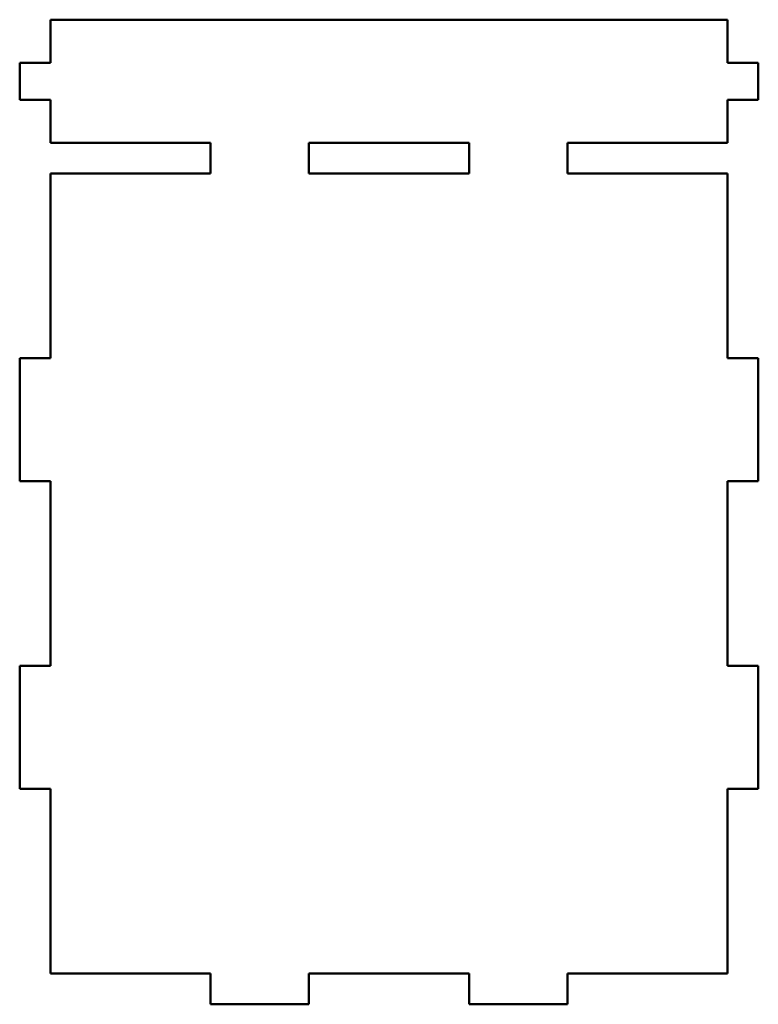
# Model space of a CAD drawing. Header units: millimetres. Extents: x 118.5 to 178.5, y 65 to 145.
import ezdxf

# ---------------------------------------------------------------- set-up
doc = ezdxf.new("R2010")
doc.units = ezdxf.units.MM
doc.layers.add('Visible (ISO)', color=7, linetype='Continuous', lineweight=50)

msp = doc.modelspace()

# ---------------------------------------------------------------- linework, layer by layer
at = {"layer": 'Visible (ISO)'}
for p, q in [((121, 145), (121, 141.5)), ((176, 145), (121, 145)), ((176, 141.5), (176, 145)), ((118.5, 141.5), (118.5, 138.5)), ((121, 141.5), (118.5, 141.5)), ((178.5, 141.5), (176, 141.5)), ((178.5, 138.5), (178.5, 141.5)), ((118.5, 138.5), (121, 138.5)), ((121, 138.5), (121, 135)), ((176, 138.5), (178.5, 138.5)), ((176, 135), (176, 138.5)), ((121, 135), (134, 135)), ((134, 135), (134, 132.5)), ((142, 135), (155, 135)), ((142, 132.5), (142, 135)), ((155, 135), (155, 132.5)), ((163, 135), (176, 135)), ((163, 132.5), (163, 135)), ((121, 132.5), (121, 117.5)), ((134, 132.5), (121, 132.5)), ((155, 132.5), (142, 132.5)), ((176, 132.5), (163, 132.5)), ((176, 117.5), (176, 132.5)), ((118.5, 117.5), (118.5, 107.5)), ((121, 117.5), (118.5, 117.5)), ((178.5, 117.5), (176, 117.5)), ((178.5, 107.5), (178.5, 117.5)), ((118.5, 107.5), (121, 107.5)), ((121, 107.5), (121, 92.5)), ((176, 107.5), (178.5, 107.5)), ((176, 92.5), (176, 107.5)), ((118.5, 92.5), (118.5, 82.5)), ((121, 92.5), (118.5, 92.5)), ((178.5, 92.5), (176, 92.5)), ((178.5, 82.5), (178.5, 92.5)), ((118.5, 82.5), (121, 82.5)), ((121, 82.5), (121, 67.5)), ((176, 82.5), (178.5, 82.5)), ((176, 67.5), (176, 82.5)), ((121, 67.5), (134, 67.5)), ((134, 67.5), (134, 65)), ((142, 67.5), (155, 67.5)), ((142, 65), (142, 67.5)), ((155, 67.5), (155, 65)), ((163, 67.5), (176, 67.5)), ((163, 65), (163, 67.5)), ((134, 65), (142, 65)), ((155, 65), (163, 65))]:
    msp.add_line(p, q, dxfattribs=at)

doc.saveas('drawing.dxf')
